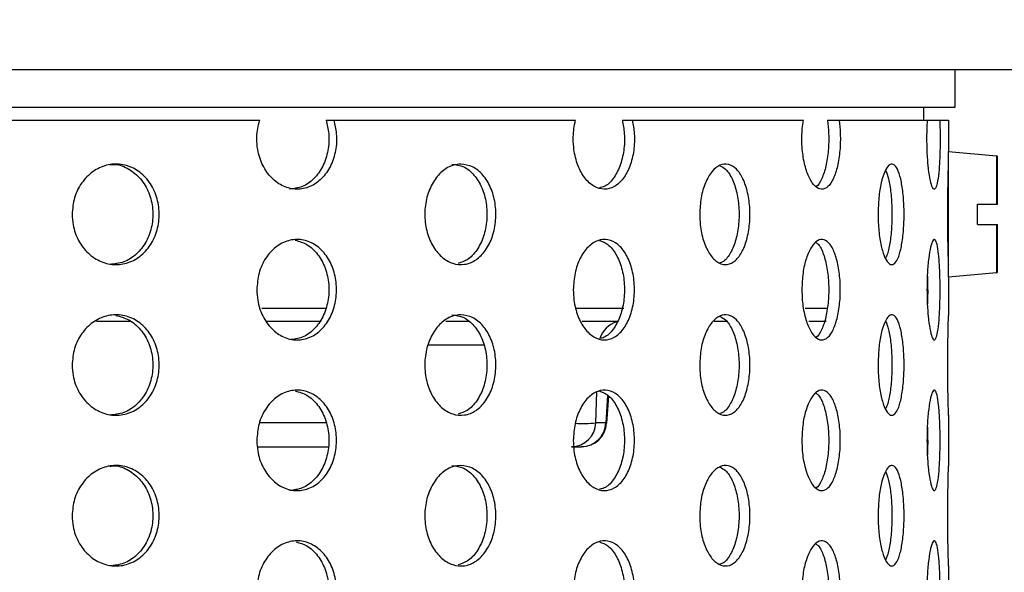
# Model space of a CAD drawing. Header units: millimetres. Extents: x 9412 to 81449, y 6786 to 18619.
# Tile 35 of 41: x 78615 to 78694, y 11948 to 11992. Entities that reach past the tile are written whole.
import ezdxf

# ---------------------------------------------------------------- set-up
doc = ezdxf.new("R2010")
doc.units = ezdxf.units.MM
doc.layers.add('Rysunek', color=7, linetype='Continuous', lineweight=25)
doc.layers.add('S_OPISY_ZB', color=3, linetype='Continuous', lineweight=25)
doc.styles.add('ISOCP', font='simplex.shx', dxfattribs={"width": 0.7})
doc.styles.add('styl3', font='arial.ttf', dxfattribs={"height": 180})
doc.dimstyles.new('ISO-100', dxfattribs={"dimtxt": 180, "dimasz": 130, "dimexe": 1.25, "dimexo": 0.625, "dimgap": 35, "dimtad": 1, "dimtoh": 1, "dimdec": 0, "dimtxsty": 'styl3', "dimcen": 5, "dimclrt": 256, "dimadec": 0, "dimazin": 0, "dimtfac": 1, "dimtdec": 0, "dimtmove": 0, "dimatfit": 3, "dimfxl": 1, "dimarcsym": 0})

# ---------------------------------------------------------------- blocks, each defined once
blk = doc.blocks.new('*D2')
at = {"layer": 'Defpoints', "color": 0}
for p in [(79931.794, 13076.435), (76210.976, 13075.81), (79931.794, 11323.657)]:
    blk.add_point(p, dxfattribs=at)
at = {"layer": 'S_OPISY_ZB', "color": 0, "linetype": 'ByBlock', "lineweight": -2, "ltscale": 200}
for p, q in [((79931.794, 13075.81), (79931.794, 11322.407)), ((76210.976, 13075.185), (76210.976, 11322.407)), ((76340.976, 11323.657), (79801.794, 11323.657))]:
    blk.add_line(p, q, dxfattribs=at)
at = {"layer": 'S_OPISY_ZB', "color": 0}
for points in [[(76340.976, 11345.323), (76340.976, 11301.99), (76210.976, 11323.657)], [(79801.794, 11301.99), (79801.794, 11345.323), (79931.794, 11323.657)]]:
    blk.add_solid(points, dxfattribs=at)
at = {"layer": 'S_OPISY_ZB', "insert": (77821.625, 11408.657), "char_height": 100, "attachment_point": 5, "style": 'ISOCP'}
blk.add_mtext('3720', dxfattribs=at)

msp = doc.modelspace()

# ---------------------------------------------------------------- linework, layer by layer
at = {"layer": 'Rysunek', "ltscale": 200}
for p, q in [((78689.801, 11987.751, -1.415), (78689.801, 11984.751, -1.415)), ((78689.801, 11984.751, -1.415), (78462.755, 11984.751, -1.415)), ((78687.301, 11984.751, -1.415), (78687.301, 11983.751, -1.415)), ((78610.912, 11983.751, -1.415), (78634.488, 11983.751, -1.415)), ((78639.763, 11983.751, -1.415), (78640.372, 11983.751, -1.415)), ((78640.372, 11983.751, -1.415), (78659.621, 11983.751, -1.415)), ((78663.342, 11983.751, -1.415), (78664.136, 11983.751, -1.415)), ((78664.136, 11983.751, -1.415), (78677.748, 11983.751, -1.415)), ((78679.661, 11983.751, -1.415), (78680.586, 11983.751, -1.415)), ((78680.586, 11983.751, -1.415), (78687.632, 11983.751, -1.415)), ((78687.632, 11983.751, -1.415), (78688.6, 11983.751, -1.415)), ((78688.6, 11983.751, -1.415), (78689.301, 11983.751, -1.415)), ((78689.301, 11983.751, -1.415), (78689.301, 11981.251, -1.415)), ((78689.301, 11981.251, -1.415), (78693.109, 11980.918, -1.415)), ((78689.301, 11976.251, -1.415), (78689.301, 11981.251, -1.415)), ((78693.109, 11980.918, -1.415), (78693.109, 11977.051, -1.415)), ((78693.201, 11977.051, -1.415), (78693.201, 11980.818, -1.415)), ((78691.601, 11975.451, -1.415), (78691.601, 11977.051, -1.415)), ((78691.601, 11977.051, -1.415), (78693.109, 11977.051, -1.415)), ((78689.301, 11971.251, -1.415), (78689.301, 11976.251, -1.415)), ((78691.601, 11975.451, -1.415), (78693.109, 11975.451, -1.415)), ((78693.109, 11975.451, -1.415), (78693.109, 11971.584, -1.415)), ((78693.201, 11971.684, -1.415), (78693.201, 11975.451, -1.415)), ((78693.109, 11971.584, -1.415), (78689.301, 11971.251, -1.415)), ((78689.301, 11971.251, -1.415), (78689.301, 11968.2, -1.415)), ((78639.752, 11968.751, -1.415), (78634.64, 11968.751, -1.415)), ((78663.449, 11968.751, -1.415), (78659.671, 11968.751, -1.415)), ((78679.703, 11968.751, -1.415), (78677.899, 11968.751, -1.415)), ((78621.491, 11967.751, -1.415), (78624.187, 11967.751, -1.415)), ((78635.015, 11967.751, -1.415), (78639.364, 11967.751, -1.415)), ((78649.284, 11967.751, -1.415), (78651.181, 11967.751, -1.415)), ((78660.157, 11967.751, -1.415), (78662.962, 11967.751, -1.415)), ((78670.647, 11967.751, -1.415), (78671.736, 11967.751, -1.415)), ((78678.174, 11967.751, -1.415), (78679.55, 11967.751, -1.415)), ((78647.895, 11965.856, -1.415), (78652.298, 11965.856, -1.415)), ((78661.234, 11959.647, -1.415), (78661.325, 11962.115, -1.415)), ((78662.167, 11961.855, -1.415), (78662.026, 11959.647, -1.415)), ((78662.231, 11961.79, -1.415), (78662.092, 11959.623, -1.415)), ((78689.301, 11960.258, -1.415), (78689.301, 11956.2, -1.415)), ((78639.759, 11959.647, -1.415), (78634.466, 11959.647, -1.415)), ((78662.026, 11959.647, -1.415), (78661.234, 11959.647, -1.415)), ((78634.294, 11957.751, -1.415), (78639.927, 11957.751, -1.415)), ((78659.305, 11957.751, -1.415), (78660.096, 11957.751, -1.415)), ((78689.301, 11948.258, -1.415), (78689.301, 11944.2, -1.415))]:
    msp.add_line(p, q, dxfattribs=at)
at = {"layer": 'Rysunek', "ltscale": 200, "elevation": -1.415}
msp.add_lwpolyline([(78731.801, 11987.751), (78381.801, 11987.751), (78381.801, 11992.751), (78731.801, 11992.751)], close=True, dxfattribs=at)
msp.add_lwpolyline([(78662.092, 11959.623), (78662.088, 11959.628), (78662.026, 11959.647)], dxfattribs=at)
at = {"layer": 'Rysunek', "ltscale": 200}
for centre, radius, start, end in [((78693.101, 11980.818, -1.415), 0.1, 0, 85), ((78693.101, 11971.684, -1.415), 0.1, 275, 0), ((78663.433, 11965.796, -1.415), 1.963, 105.89237, 163.52786), ((78659.272, 11959.714, -1.415), 1.963, 270.94142, 358.04366), ((78660.192, 11970.763, -1.415), 11.165, 266.94578, 275.35398), ((78660.064, 11959.714, -1.415), 1.963, 270.94132, 358.04354), ((78660.096, 11959.751, -1.415), 2, 270, 356.32744)]:
    msp.add_arc(centre, radius, start, end, dxfattribs=at)
for points, knots in [([(78640.372, 11983.751, -1.415), (78640.458, 11983.396, -1.415), (78640.648, 11982.61, -1.415), (78640.57, 11981.314, -1.415), (78640.161, 11980.056, -1.415), (78639.443, 11979.042, -1.415), (78638.499, 11978.391, -1.415), (78637.431, 11978.175, -1.415), (78636.358, 11978.418, -1.415), (78635.402, 11979.093, -1.415), (78634.675, 11980.124, -1.415), (78634.314, 11981.24, -1.415), (78634.213, 11982.416, -1.415), (78634.32, 11983.217, -1.415), (78634.47, 11983.693, -1.415), (78634.488, 11983.751, -1.415)], [0, 0, 0, 0, 0.07135, 0.157572, 0.243778, 0.330012, 0.416273, 0.502519, 0.58873, 0.674942, 0.761188, 0.847449, 0.901677, 0.987898, 1, 1, 1, 1]), ([(78639.763, 11983.751, -1.415), (78639.849, 11983.395, -1.415), (78640.039, 11982.61, -1.415), (78639.961, 11981.314, -1.415), (78639.552, 11980.055, -1.415), (78638.834, 11979.048, -1.415), (78637.9, 11978.376, -1.415), (78637.198, 11978.297, -1.415), (78636.852, 11978.258, -1.415)], [0, 0, 0, 0, 0.142705, 0.315158, 0.48758, 0.660057, 0.832591, 1, 1, 1, 1]), ([(78664.136, 11983.751, -1.415), (78664.201, 11983.396, -1.415), (78664.345, 11982.61, -1.415), (78664.286, 11981.314, -1.415), (78663.977, 11980.056, -1.415), (78663.433, 11979.042, -1.415), (78662.714, 11978.391, -1.415), (78661.897, 11978.175, -1.415), (78661.071, 11978.418, -1.415), (78660.332, 11979.093, -1.415), (78659.767, 11980.124, -1.415), (78659.486, 11981.24, -1.415), (78659.407, 11982.416, -1.415), (78659.491, 11983.217, -1.415), (78659.607, 11983.693, -1.415), (78659.621, 11983.751, -1.415)], [0, 0, 0, 0, 0.07135, 0.157572, 0.243778, 0.330012, 0.416272, 0.502519, 0.588731, 0.674942, 0.761188, 0.847449, 0.901677, 0.987898, 1, 1, 1, 1]), ([(78663.342, 11983.751, -1.415), (78663.407, 11983.395, -1.415), (78663.551, 11982.61, -1.415), (78663.492, 11981.315, -1.415), (78663.184, 11980.052, -1.415), (78662.637, 11979.058, -1.415), (78662.051, 11978.46, -1.415), (78661.65, 11978.386, -1.415), (78661.52, 11978.362, -1.415)], [0, 0, 0, 0, 0.155926, 0.344357, 0.532753, 0.72121, 0.909728, 1, 1, 1, 1]), ([(78680.586, 11983.751, -1.415), (78680.625, 11983.396, -1.415), (78680.713, 11982.61, -1.415), (78680.677, 11981.314, -1.415), (78680.489, 11980.056, -1.415), (78680.156, 11979.042, -1.415), (78679.712, 11978.391, -1.415), (78679.201, 11978.175, -1.415), (78678.679, 11978.418, -1.415), (78678.206, 11979.093, -1.415), (78677.842, 11980.124, -1.415), (78677.66, 11981.24, -1.415), (78677.609, 11982.416, -1.415), (78677.663, 11983.217, -1.415), (78677.738, 11983.693, -1.415), (78677.748, 11983.751, -1.415)], [0, 0, 0, 0, 0.07135, 0.157572, 0.243778, 0.330012, 0.416273, 0.502519, 0.58873, 0.674942, 0.761188, 0.847449, 0.901677, 0.987898, 1, 1, 1, 1]), ([(78679.661, 11983.751, -1.415), (78679.701, 11983.395, -1.415), (78679.788, 11982.609, -1.415), (78679.752, 11981.316, -1.415), (78679.566, 11980.047, -1.415), (78679.229, 11979.075, -1.415), (78678.939, 11978.53, -1.415), (78678.766, 11978.459, -1.415), (78678.76, 11978.456, -1.415)], [0, 0, 0, 0, 0.170176, 0.375826, 0.581439, 0.787119, 0.992864, 1, 1, 1, 1]), ([(78688.6, 11983.751, -1.415), (78688.611, 11983.396, -1.415), (78688.636, 11982.61, -1.415), (78688.626, 11981.314, -1.415), (78688.572, 11980.056, -1.415), (78688.473, 11979.042, -1.415), (78688.334, 11978.391, -1.415), (78688.164, 11978.175, -1.415), (78687.981, 11978.418, -1.415), (78687.807, 11979.093, -1.415), (78687.668, 11980.124, -1.415), (78687.597, 11981.24, -1.415), (78687.577, 11982.416, -1.415), (78687.599, 11983.217, -1.415), (78687.628, 11983.693, -1.415), (78687.632, 11983.751, -1.415)], [0, 0, 0, 0, 0.07135, 0.157572, 0.243778, 0.330012, 0.416273, 0.502519, 0.58873, 0.674942, 0.761188, 0.847449, 0.901677, 0.987898, 1, 1, 1, 1]), ([(78619.556, 11976.251, -1.415), (78619.595, 11976.701, -1.415), (78619.673, 11977.6, -1.415), (78620.28, 11978.797, -1.415), (78621.169, 11979.708, -1.415), (78622.275, 11980.228, -1.415), (78623.459, 11980.301, -1.415), (78624.591, 11979.917, -1.415), (78625.544, 11979.12, -1.415), (78626.215, 11977.999, -1.415), (78626.53, 11976.682, -1.415), (78626.457, 11975.316, -1.415), (78626.003, 11974.056, -1.415), (78625.217, 11973.043, -1.415), (78624.184, 11972.391, -1.415), (78623.016, 11972.175, -1.415), (78621.847, 11972.418, -1.415), (78620.805, 11973.093, -1.415), (78620.02, 11974.124, -1.415), (78619.612, 11975.239, -1.415), (78619.572, 11975.969, -1.415), (78619.556, 11976.251, -1.415)], [0, 0, 0, 0, 0.053672, 0.107343, 0.16103, 0.214727, 0.268408, 0.32207, 0.375742, 0.429435, 0.483129, 0.536801, 0.590464, 0.644144, 0.69784, 0.751527, 0.805193, 0.85886, 0.912547, 0.966244, 1, 1, 1, 1]), ([(78622.552, 11980.2, -1.415), (78622.685, 11980.214, -1.415), (78623.207, 11980.269, -1.415), (78624.091, 11979.897, -1.415), (78625.044, 11979.125, -1.415), (78625.714, 11977.998, -1.415), (78626.03, 11976.682, -1.415), (78625.957, 11975.316, -1.415), (78625.503, 11974.054, -1.415), (78624.717, 11973.048, -1.415), (78623.694, 11972.376, -1.415), (78622.927, 11972.297, -1.415), (78622.55, 11972.258, -1.415)], [0, 0, 0, 0, 0.036796, 0.144136, 0.251494, 0.358896, 0.466298, 0.573658, 0.680998, 0.788372, 0.895781, 1, 1, 1, 1]), ([(78650.492, 11980.251, -1.415), (78650.809, 11980.207, -1.415), (78651.443, 11980.119, -1.415), (78652.276, 11979.429, -1.415), (78652.905, 11978.414, -1.415), (78653.262, 11977.147, -1.415), (78653.312, 11975.78, -1.415), (78653.048, 11974.467, -1.415), (78652.499, 11973.355, -1.415), (78651.721, 11972.568, -1.415), (78650.798, 11972.197, -1.415), (78649.83, 11972.284, -1.415), (78648.928, 11972.817, -1.415), (78648.196, 11973.737, -1.415), (78647.723, 11974.94, -1.415), (78647.565, 11976.292, -1.415), (78647.743, 11977.638, -1.415), (78648.233, 11978.83, -1.415), (78648.977, 11979.725, -1.415), (78649.775, 11980.187, -1.415), (78650.293, 11980.233, -1.415), (78650.492, 11980.251, -1.415)], [0, 0, 0, 0, 0.053672, 0.107343, 0.16103, 0.214727, 0.268407, 0.32207, 0.375742, 0.429435, 0.483129, 0.536801, 0.590464, 0.644144, 0.69784, 0.751528, 0.805194, 0.85886, 0.912547, 0.966244, 1, 1, 1, 1]), ([(78649.785, 11980.251, -1.415), (78650.102, 11980.207, -1.415), (78650.736, 11980.119, -1.415), (78651.569, 11979.429, -1.415), (78652.197, 11978.414, -1.415), (78652.555, 11977.146, -1.415), (78652.604, 11975.781, -1.415), (78652.341, 11974.465, -1.415), (78651.791, 11973.363, -1.415), (78651.073, 11972.594, -1.415), (78650.517, 11972.424, -1.415), (78650.271, 11972.349, -1.415)], [0, 0, 0, 0, 0.11371, 0.227419, 0.34116, 0.454924, 0.568651, 0.682341, 0.79605, 0.909806, 1, 1, 1, 1]), ([(78669.497, 11976.251, -1.415), (78669.52, 11976.701, -1.415), (78669.567, 11977.6, -1.415), (78669.928, 11978.797, -1.415), (78670.454, 11979.708, -1.415), (78671.101, 11980.228, -1.415), (78671.786, 11980.301, -1.415), (78672.432, 11979.917, -1.415), (78672.971, 11979.12, -1.415), (78673.346, 11977.999, -1.415), (78673.522, 11976.682, -1.415), (78673.481, 11975.316, -1.415), (78673.228, 11974.056, -1.415), (78672.787, 11973.043, -1.415), (78672.201, 11972.391, -1.415), (78671.531, 11972.175, -1.415), (78670.851, 11972.418, -1.415), (78670.239, 11973.093, -1.415), (78669.773, 11974.124, -1.415), (78669.53, 11975.239, -1.415), (78669.506, 11975.969, -1.415), (78669.497, 11976.251, -1.415)], [0, 0, 0, 0, 0.053672, 0.107343, 0.16103, 0.214727, 0.268407, 0.32207, 0.375742, 0.429435, 0.483129, 0.536801, 0.590464, 0.644143, 0.69784, 0.751527, 0.805193, 0.85886, 0.912547, 0.966244, 1, 1, 1, 1]), ([(78671.112, 11980.106, -1.415), (78671.261, 11980.037, -1.415), (78671.627, 11979.867, -1.415), (78672.103, 11979.109, -1.415), (78672.48, 11978.002, -1.415), (78672.656, 11976.681, -1.415), (78672.615, 11975.317, -1.415), (78672.363, 11974.05, -1.415), (78671.918, 11973.063, -1.415), (78671.474, 11972.487, -1.415), (78671.182, 11972.414, -1.415), (78671.112, 11972.396, -1.415)], [0, 0, 0, 0, 0.085765, 0.210694, 0.335673, 0.460653, 0.585583, 0.71049, 0.835436, 0.960424, 1, 1, 1, 1]), ([(78683.692, 11976.251, -1.415), (78683.705, 11976.701, -1.415), (78683.73, 11977.6, -1.415), (78683.927, 11978.797, -1.415), (78684.21, 11979.708, -1.415), (78684.553, 11980.228, -1.415), (78684.909, 11980.301, -1.415), (78685.238, 11979.917, -1.415), (78685.506, 11979.12, -1.415), (78685.69, 11977.999, -1.415), (78685.775, 11976.682, -1.415), (78685.755, 11975.316, -1.415), (78685.632, 11974.056, -1.415), (78685.415, 11973.043, -1.415), (78685.121, 11972.391, -1.415), (78684.777, 11972.175, -1.415), (78684.422, 11972.418, -1.415), (78684.095, 11973.093, -1.415), (78683.843, 11974.124, -1.415), (78683.711, 11975.239, -1.415), (78683.697, 11975.969, -1.415), (78683.692, 11976.251, -1.415)], [0, 0, 0, 0, 0.053672, 0.107344, 0.16103, 0.214727, 0.268407, 0.32207, 0.375742, 0.429435, 0.483129, 0.536801, 0.590464, 0.644144, 0.69784, 0.751528, 0.805194, 0.85886, 0.912547, 0.966244, 1, 1, 1, 1]), ([(78689.24, 11976.251, -1.415), (78689.242, 11976.701, -1.415), (78689.244, 11977.6, -1.415), (78689.264, 11978.8, -1.415), (78689.284, 11979.696, -1.415), (78689.299, 11980.204, -1.415), (78689.299, 11980.201, -1.415), (78689.299, 11980.2, -1.415)], [0, 0, 0, 0, 0.214771, 0.42954, 0.64437, 0.85924, 1, 1, 1, 1]), ([(78684.29, 11979.765, -1.415), (78684.373, 11979.552, -1.415), (78684.55, 11979.102, -1.415), (78684.723, 11977.993, -1.415), (78684.809, 11976.684, -1.415), (78684.789, 11975.312, -1.415), (78684.664, 11974.068, -1.415), (78684.49, 11973.17, -1.415), (78684.34, 11972.877, -1.415), (78684.289, 11972.778, -1.415)], [0, 0, 0, 0, 0.139634, 0.295845, 0.452057, 0.608207, 0.764328, 0.920499, 1, 1, 1, 1]), ([(78693.109, 11977.051, -1.415), (78693.117, 11977.051, -1.415), (78693.136, 11977.051, -1.415), (78693.162, 11977.051, -1.415), (78693.185, 11977.051, -1.415), (78693.199, 11977.051, -1.415), (78693.2, 11977.051, -1.415), (78693.201, 11977.051, -1.415)], [0, 0, 0, 0, 0.155321, 0.377634, 0.601844, 0.829126, 1, 1, 1, 1]), ([(78689.3, 11972.258, -1.415), (78689.3, 11972.256, -1.415), (78689.303, 11972.181, -1.415), (78689.294, 11972.451, -1.415), (78689.277, 11973.084, -1.415), (78689.256, 11974.126, -1.415), (78689.242, 11975.239, -1.415), (78689.241, 11975.969, -1.415), (78689.24, 11976.251, -1.415)], [0, 0, 0, 0, 0.006511, 0.221089, 0.435667, 0.65033, 0.86503, 1, 1, 1, 1]), ([(78693.109, 11975.451, -1.415), (78693.117, 11975.451, -1.415), (78693.136, 11975.451, -1.415), (78693.162, 11975.451, -1.415), (78693.185, 11975.451, -1.415), (78693.199, 11975.451, -1.415), (78693.2, 11975.451, -1.415), (78693.201, 11975.451, -1.415)], [0, 0, 0, 0, 0.155321, 0.377634, 0.601844, 0.829126, 1, 1, 1, 1]), ([(78634.251, 11970.251, -1.415), (78634.287, 11970.701, -1.415), (78634.359, 11971.6, -1.415), (78634.917, 11972.797, -1.415), (78635.736, 11973.708, -1.415), (78636.751, 11974.228, -1.415), (78637.836, 11974.301, -1.415), (78638.871, 11973.917, -1.415), (78639.741, 11973.12, -1.415), (78640.352, 11971.999, -1.415), (78640.64, 11970.682, -1.415), (78640.573, 11969.316, -1.415), (78640.16, 11968.056, -1.415), (78639.443, 11967.043, -1.415), (78638.499, 11966.391, -1.415), (78637.43, 11966.175, -1.415), (78636.358, 11966.418, -1.415), (78635.401, 11967.093, -1.415), (78634.678, 11968.124, -1.415), (78634.303, 11969.239, -1.415), (78634.266, 11969.969, -1.415), (78634.251, 11970.251, -1.415)], [0, 0, 0, 0, 0.053672, 0.107344, 0.16103, 0.214727, 0.268408, 0.32207, 0.375742, 0.429435, 0.483129, 0.536801, 0.590464, 0.644144, 0.69784, 0.751528, 0.805194, 0.85886, 0.912547, 0.966244, 1, 1, 1, 1]), ([(78637.312, 11974.19, -1.415), (78637.628, 11974.102, -1.415), (78638.292, 11973.916, -1.415), (78639.131, 11973.113, -1.415), (78639.744, 11972.001, -1.415), (78640.031, 11970.681, -1.415), (78639.964, 11969.316, -1.415), (78639.551, 11968.054, -1.415), (78638.834, 11967.048, -1.415), (78637.9, 11966.376, -1.415), (78637.198, 11966.297, -1.415), (78636.852, 11966.258, -1.415)], [0, 0, 0, 0, 0.102314, 0.214919, 0.327568, 0.440219, 0.552825, 0.665409, 0.77803, 0.890688, 1, 1, 1, 1]), ([(78659.437, 11970.251, -1.415), (78659.465, 11970.701, -1.415), (78659.521, 11971.6, -1.415), (78659.956, 11972.797, -1.415), (78660.59, 11973.708, -1.415), (78661.374, 11974.228, -1.415), (78662.208, 11974.301, -1.415), (78662.998, 11973.917, -1.415), (78663.659, 11973.12, -1.415), (78664.122, 11971.999, -1.415), (78664.338, 11970.682, -1.415), (78664.288, 11969.316, -1.415), (78663.976, 11968.056, -1.415), (78663.433, 11967.043, -1.415), (78662.714, 11966.391, -1.415), (78661.897, 11966.175, -1.415), (78661.071, 11966.418, -1.415), (78660.331, 11967.093, -1.415), (78659.77, 11968.124, -1.415), (78659.477, 11969.239, -1.415), (78659.448, 11969.969, -1.415), (78659.437, 11970.251, -1.415)], [0, 0, 0, 0, 0.053672, 0.107343, 0.16103, 0.214727, 0.268407, 0.32207, 0.375742, 0.429435, 0.483129, 0.536801, 0.590464, 0.644143, 0.69784, 0.751527, 0.805194, 0.85886, 0.912547, 0.966244, 1, 1, 1, 1]), ([(78661.521, 11974.169, -1.415), (78661.748, 11974.085, -1.415), (78662.241, 11973.904, -1.415), (78662.865, 11973.112, -1.415), (78663.328, 11972.001, -1.415), (78663.545, 11970.681, -1.415), (78663.494, 11969.317, -1.415), (78663.183, 11968.051, -1.415), (78662.638, 11967.058, -1.415), (78662.051, 11966.46, -1.415), (78661.65, 11966.386, -1.415), (78661.521, 11966.362, -1.415)], [0, 0, 0, 0, 0.102356, 0.222365, 0.342423, 0.462482, 0.582492, 0.702481, 0.822508, 0.942574, 1, 1, 1, 1]), ([(78677.628, 11970.251, -1.415), (78677.646, 11970.701, -1.415), (78677.683, 11971.6, -1.415), (78677.964, 11972.797, -1.415), (78678.372, 11973.708, -1.415), (78678.871, 11974.228, -1.415), (78679.396, 11974.301, -1.415), (78679.888, 11973.917, -1.415), (78680.295, 11973.12, -1.415), (78680.577, 11971.999, -1.415), (78680.709, 11970.682, -1.415), (78680.678, 11969.316, -1.415), (78680.488, 11968.056, -1.415), (78680.156, 11967.043, -1.415), (78679.712, 11966.391, -1.415), (78679.201, 11966.175, -1.415), (78678.679, 11966.418, -1.415), (78678.206, 11967.093, -1.415), (78677.844, 11968.124, -1.415), (78677.654, 11969.239, -1.415), (78677.635, 11969.969, -1.415), (78677.628, 11970.251, -1.415)], [0, 0, 0, 0, 0.053672, 0.107343, 0.16103, 0.214727, 0.268407, 0.32207, 0.375742, 0.429435, 0.483129, 0.536801, 0.590464, 0.644144, 0.69784, 0.751528, 0.805194, 0.85886, 0.912547, 0.966244, 1, 1, 1, 1]), ([(78678.746, 11974.007, -1.415), (78678.815, 11973.961, -1.415), (78679.049, 11973.809, -1.415), (78679.369, 11973.103, -1.415), (78679.653, 11972.004, -1.415), (78679.784, 11970.68, -1.415), (78679.754, 11969.318, -1.415), (78679.565, 11968.047, -1.415), (78679.229, 11967.073, -1.415), (78678.935, 11966.526, -1.415), (78678.757, 11966.455, -1.415), (78678.747, 11966.451, -1.415)], [0, 0, 0, 0, 0.056373, 0.190016, 0.323713, 0.457411, 0.591056, 0.724676, 0.858339, 0.992045, 1, 1, 1, 1]), ([(78687.585, 11970.251, -1.415), (78687.592, 11970.701, -1.415), (78687.606, 11971.6, -1.415), (78687.715, 11972.797, -1.415), (78687.869, 11973.708, -1.415), (78688.049, 11974.228, -1.415), (78688.23, 11974.301, -1.415), (78688.39, 11973.917, -1.415), (78688.515, 11973.12, -1.415), (78688.597, 11971.999, -1.415), (78688.635, 11970.682, -1.415), (78688.626, 11969.316, -1.415), (78688.572, 11968.056, -1.415), (78688.473, 11967.043, -1.415), (78688.334, 11966.391, -1.415), (78688.164, 11966.175, -1.415), (78687.981, 11966.418, -1.415), (78687.807, 11967.093, -1.415), (78687.669, 11968.124, -1.415), (78687.595, 11969.239, -1.415), (78687.588, 11969.969, -1.415), (78687.585, 11970.251, -1.415)], [0, 0, 0, 0, 0.053672, 0.107344, 0.16103, 0.214727, 0.268407, 0.32207, 0.375742, 0.429435, 0.483129, 0.536801, 0.590464, 0.644144, 0.69784, 0.751528, 0.805194, 0.85886, 0.912547, 0.966244, 1, 1, 1, 1]), ([(78687.617, 11971.306, -1.415), (78687.624, 11971.098, -1.415), (78687.645, 11970.465, -1.415), (78687.643, 11969.667, -1.415), (78687.62, 11969.185, -1.415), (78687.617, 11969.112, -1.415)], [0, 0, 0, 0, 0.293439, 0.892575, 1, 1, 1, 1]), ([(78619.556, 11964.251, -1.415), (78619.595, 11964.701, -1.415), (78619.673, 11965.6, -1.415), (78620.28, 11966.797, -1.415), (78621.169, 11967.708, -1.415), (78622.275, 11968.228, -1.415), (78623.459, 11968.301, -1.415), (78624.591, 11967.917, -1.415), (78625.544, 11967.12, -1.415), (78626.215, 11965.999, -1.415), (78626.53, 11964.682, -1.415), (78626.457, 11963.316, -1.415), (78626.003, 11962.056, -1.415), (78625.217, 11961.043, -1.415), (78624.184, 11960.391, -1.415), (78623.016, 11960.175, -1.415), (78621.847, 11960.418, -1.415), (78620.805, 11961.093, -1.415), (78620.02, 11962.124, -1.415), (78619.612, 11963.239, -1.415), (78619.572, 11963.969, -1.415), (78619.556, 11964.251, -1.415)], [0, 0, 0, 0, 0.053672, 0.107343, 0.16103, 0.214727, 0.268408, 0.32207, 0.375742, 0.429435, 0.483129, 0.536801, 0.590464, 0.644144, 0.69784, 0.751527, 0.805193, 0.85886, 0.912547, 0.966244, 1, 1, 1, 1]), ([(78623.027, 11968.199, -1.415), (78623.381, 11968.108, -1.415), (78624.116, 11967.921, -1.415), (78625.043, 11967.113, -1.415), (78625.715, 11966.001, -1.415), (78626.03, 11964.681, -1.415), (78625.957, 11963.316, -1.415), (78625.503, 11962.054, -1.415), (78624.717, 11961.048, -1.415), (78623.694, 11960.376, -1.415), (78622.927, 11960.297, -1.415), (78622.55, 11960.258, -1.415)], [0, 0, 0, 0, 0.104591, 0.21691, 0.329274, 0.441639, 0.553959, 0.666258, 0.778593, 0.890965, 1, 1, 1, 1]), ([(78650.492, 11968.251, -1.415), (78650.809, 11968.207, -1.415), (78651.443, 11968.119, -1.415), (78652.276, 11967.429, -1.415), (78652.905, 11966.414, -1.415), (78653.262, 11965.147, -1.415), (78653.312, 11963.78, -1.415), (78653.048, 11962.467, -1.415), (78652.499, 11961.355, -1.415), (78651.721, 11960.568, -1.415), (78650.798, 11960.197, -1.415), (78649.83, 11960.284, -1.415), (78648.928, 11960.817, -1.415), (78648.196, 11961.737, -1.415), (78647.723, 11962.94, -1.415), (78647.565, 11964.292, -1.415), (78647.743, 11965.638, -1.415), (78648.233, 11966.83, -1.415), (78648.977, 11967.725, -1.415), (78649.775, 11968.187, -1.415), (78650.293, 11968.233, -1.415), (78650.492, 11968.251, -1.415)], [0, 0, 0, 0, 0.053672, 0.107343, 0.16103, 0.214727, 0.268407, 0.32207, 0.375742, 0.429435, 0.483129, 0.536801, 0.590464, 0.644143, 0.69784, 0.751528, 0.805194, 0.85886, 0.912547, 0.966244, 1, 1, 1, 1]), ([(78649.785, 11968.251, -1.415), (78650.102, 11968.207, -1.415), (78650.736, 11968.119, -1.415), (78651.569, 11967.429, -1.415), (78652.197, 11966.414, -1.415), (78652.555, 11965.146, -1.415), (78652.604, 11963.781, -1.415), (78652.341, 11962.465, -1.415), (78651.791, 11961.363, -1.415), (78651.073, 11960.594, -1.415), (78650.517, 11960.424, -1.415), (78650.271, 11960.349, -1.415)], [0, 0, 0, 0, 0.11371, 0.227419, 0.34116, 0.454924, 0.568651, 0.682341, 0.79605, 0.909806, 1, 1, 1, 1]), ([(78669.497, 11964.251, -1.415), (78669.52, 11964.701, -1.415), (78669.567, 11965.6, -1.415), (78669.928, 11966.797, -1.415), (78670.454, 11967.708, -1.415), (78671.101, 11968.228, -1.415), (78671.786, 11968.301, -1.415), (78672.432, 11967.917, -1.415), (78672.971, 11967.12, -1.415), (78673.346, 11965.999, -1.415), (78673.522, 11964.682, -1.415), (78673.481, 11963.316, -1.415), (78673.228, 11962.056, -1.415), (78672.787, 11961.043, -1.415), (78672.201, 11960.391, -1.415), (78671.531, 11960.175, -1.415), (78670.851, 11960.418, -1.415), (78670.239, 11961.093, -1.415), (78669.773, 11962.124, -1.415), (78669.53, 11963.239, -1.415), (78669.506, 11963.969, -1.415), (78669.497, 11964.251, -1.415)], [0, 0, 0, 0, 0.053672, 0.107343, 0.16103, 0.214727, 0.268407, 0.32207, 0.375742, 0.429435, 0.483129, 0.536801, 0.590464, 0.644143, 0.69784, 0.751527, 0.805193, 0.85886, 0.912547, 0.966244, 1, 1, 1, 1]), ([(78671.112, 11968.106, -1.415), (78671.261, 11968.037, -1.415), (78671.627, 11967.867, -1.415), (78672.103, 11967.109, -1.415), (78672.48, 11966.002, -1.415), (78672.656, 11964.681, -1.415), (78672.615, 11963.317, -1.415), (78672.363, 11962.05, -1.415), (78671.918, 11961.063, -1.415), (78671.474, 11960.487, -1.415), (78671.182, 11960.414, -1.415), (78671.112, 11960.396, -1.415)], [0, 0, 0, 0, 0.085765, 0.210694, 0.335673, 0.460653, 0.585582, 0.71049, 0.835436, 0.960424, 1, 1, 1, 1]), ([(78683.692, 11964.251, -1.415), (78683.705, 11964.701, -1.415), (78683.73, 11965.6, -1.415), (78683.927, 11966.797, -1.415), (78684.21, 11967.708, -1.415), (78684.553, 11968.228, -1.415), (78684.909, 11968.301, -1.415), (78685.238, 11967.917, -1.415), (78685.506, 11967.12, -1.415), (78685.69, 11965.999, -1.415), (78685.775, 11964.682, -1.415), (78685.755, 11963.316, -1.415), (78685.632, 11962.056, -1.415), (78685.415, 11961.043, -1.415), (78685.121, 11960.391, -1.415), (78684.777, 11960.175, -1.415), (78684.422, 11960.418, -1.415), (78684.095, 11961.093, -1.415), (78683.843, 11962.124, -1.415), (78683.711, 11963.239, -1.415), (78683.697, 11963.969, -1.415), (78683.692, 11964.251, -1.415)], [0, 0, 0, 0, 0.053672, 0.107343, 0.16103, 0.214727, 0.268407, 0.32207, 0.375742, 0.429435, 0.483129, 0.536801, 0.590464, 0.644144, 0.69784, 0.751528, 0.805194, 0.85886, 0.912547, 0.966244, 1, 1, 1, 1]), ([(78689.24, 11964.251, -1.415), (78689.242, 11964.701, -1.415), (78689.244, 11965.6, -1.415), (78689.264, 11966.8, -1.415), (78689.284, 11967.696, -1.415), (78689.299, 11968.204, -1.415), (78689.299, 11968.201, -1.415), (78689.299, 11968.2, -1.415)], [0, 0, 0, 0, 0.214771, 0.42954, 0.64437, 0.85924, 1, 1, 1, 1]), ([(78684.29, 11967.765, -1.415), (78684.373, 11967.552, -1.415), (78684.55, 11967.102, -1.415), (78684.723, 11965.993, -1.415), (78684.809, 11964.684, -1.415), (78684.789, 11963.312, -1.415), (78684.664, 11962.068, -1.415), (78684.49, 11961.17, -1.415), (78684.34, 11960.877, -1.415), (78684.289, 11960.778, -1.415)], [0, 0, 0, 0, 0.139634, 0.295845, 0.452057, 0.608207, 0.764328, 0.920499, 1, 1, 1, 1]), ([(78689.3, 11960.258, -1.415), (78689.3, 11960.256, -1.415), (78689.303, 11960.181, -1.415), (78689.294, 11960.451, -1.415), (78689.277, 11961.084, -1.415), (78689.256, 11962.126, -1.415), (78689.242, 11963.239, -1.415), (78689.241, 11963.969, -1.415), (78689.24, 11964.251, -1.415)], [0, 0, 0, 0, 0.006511, 0.221089, 0.435667, 0.65033, 0.86503, 1, 1, 1, 1]), ([(78634.251, 11958.251, -1.415), (78634.287, 11958.701, -1.415), (78634.359, 11959.6, -1.415), (78634.917, 11960.797, -1.415), (78635.736, 11961.708, -1.415), (78636.751, 11962.228, -1.415), (78637.836, 11962.301, -1.415), (78638.871, 11961.917, -1.415), (78639.741, 11961.12, -1.415), (78640.352, 11959.999, -1.415), (78640.64, 11958.682, -1.415), (78640.573, 11957.316, -1.415), (78640.16, 11956.056, -1.415), (78639.443, 11955.043, -1.415), (78638.499, 11954.391, -1.415), (78637.43, 11954.175, -1.415), (78636.358, 11954.418, -1.415), (78635.401, 11955.093, -1.415), (78634.678, 11956.124, -1.415), (78634.303, 11957.239, -1.415), (78634.266, 11957.969, -1.415), (78634.251, 11958.251, -1.415)], [0, 0, 0, 0, 0.053672, 0.107344, 0.16103, 0.214727, 0.268407, 0.32207, 0.375742, 0.429435, 0.483129, 0.536801, 0.590464, 0.644143, 0.69784, 0.751527, 0.805194, 0.85886, 0.912547, 0.966244, 1, 1, 1, 1]), ([(78637.312, 11962.19, -1.415), (78637.628, 11962.102, -1.415), (78638.292, 11961.916, -1.415), (78639.131, 11961.113, -1.415), (78639.744, 11960.001, -1.415), (78640.031, 11958.681, -1.415), (78639.964, 11957.316, -1.415), (78639.551, 11956.054, -1.415), (78638.834, 11955.048, -1.415), (78637.9, 11954.376, -1.415), (78637.198, 11954.297, -1.415), (78636.852, 11954.258, -1.415)], [0, 0, 0, 0, 0.102314, 0.214919, 0.327568, 0.440219, 0.552825, 0.66541, 0.77803, 0.890688, 1, 1, 1, 1]), ([(78659.437, 11958.251, -1.415), (78659.465, 11958.701, -1.415), (78659.521, 11959.6, -1.415), (78659.956, 11960.797, -1.415), (78660.59, 11961.708, -1.415), (78661.374, 11962.228, -1.415), (78662.208, 11962.301, -1.415), (78662.998, 11961.917, -1.415), (78663.659, 11961.12, -1.415), (78664.122, 11959.999, -1.415), (78664.338, 11958.682, -1.415), (78664.288, 11957.316, -1.415), (78663.976, 11956.056, -1.415), (78663.433, 11955.043, -1.415), (78662.714, 11954.391, -1.415), (78661.897, 11954.175, -1.415), (78661.071, 11954.418, -1.415), (78660.331, 11955.093, -1.415), (78659.77, 11956.124, -1.415), (78659.477, 11957.239, -1.415), (78659.448, 11957.969, -1.415), (78659.437, 11958.251, -1.415)], [0, 0, 0, 0, 0.053672, 0.107343, 0.16103, 0.214727, 0.268407, 0.32207, 0.375742, 0.429435, 0.483129, 0.536801, 0.590464, 0.644143, 0.69784, 0.751527, 0.805194, 0.85886, 0.912547, 0.966244, 1, 1, 1, 1]), ([(78661.521, 11962.169, -1.415), (78661.748, 11962.085, -1.415), (78662.241, 11961.904, -1.415), (78662.865, 11961.112, -1.415), (78663.328, 11960.001, -1.415), (78663.545, 11958.681, -1.415), (78663.494, 11957.317, -1.415), (78663.183, 11956.051, -1.415), (78662.638, 11955.058, -1.415), (78662.051, 11954.46, -1.415), (78661.65, 11954.386, -1.415), (78661.521, 11954.362, -1.415)], [0, 0, 0, 0, 0.102356, 0.222365, 0.342423, 0.462482, 0.582492, 0.702481, 0.822508, 0.942574, 1, 1, 1, 1]), ([(78677.628, 11958.251, -1.415), (78677.646, 11958.701, -1.415), (78677.683, 11959.6, -1.415), (78677.964, 11960.797, -1.415), (78678.372, 11961.708, -1.415), (78678.871, 11962.228, -1.415), (78679.396, 11962.301, -1.415), (78679.888, 11961.917, -1.415), (78680.295, 11961.12, -1.415), (78680.577, 11959.999, -1.415), (78680.709, 11958.682, -1.415), (78680.678, 11957.316, -1.415), (78680.488, 11956.056, -1.415), (78680.156, 11955.043, -1.415), (78679.712, 11954.391, -1.415), (78679.201, 11954.175, -1.415), (78678.679, 11954.418, -1.415), (78678.206, 11955.093, -1.415), (78677.844, 11956.124, -1.415), (78677.654, 11957.239, -1.415), (78677.635, 11957.969, -1.415), (78677.628, 11958.251, -1.415)], [0, 0, 0, 0, 0.053672, 0.107343, 0.16103, 0.214727, 0.268407, 0.32207, 0.375742, 0.429435, 0.483129, 0.536801, 0.590464, 0.644143, 0.69784, 0.751527, 0.805194, 0.85886, 0.912547, 0.966244, 1, 1, 1, 1]), ([(78678.746, 11962.007, -1.415), (78678.815, 11961.961, -1.415), (78679.049, 11961.809, -1.415), (78679.369, 11961.103, -1.415), (78679.653, 11960.004, -1.415), (78679.784, 11958.68, -1.415), (78679.754, 11957.318, -1.415), (78679.565, 11956.047, -1.415), (78679.229, 11955.073, -1.415), (78678.935, 11954.526, -1.415), (78678.757, 11954.455, -1.415), (78678.747, 11954.451, -1.415)], [0, 0, 0, 0, 0.056373, 0.190016, 0.323713, 0.457411, 0.591056, 0.724676, 0.858339, 0.992045, 1, 1, 1, 1]), ([(78687.585, 11958.251, -1.415), (78687.592, 11958.701, -1.415), (78687.606, 11959.6, -1.415), (78687.715, 11960.797, -1.415), (78687.869, 11961.708, -1.415), (78688.049, 11962.228, -1.415), (78688.23, 11962.301, -1.415), (78688.39, 11961.917, -1.415), (78688.515, 11961.12, -1.415), (78688.597, 11959.999, -1.415), (78688.635, 11958.682, -1.415), (78688.626, 11957.316, -1.415), (78688.572, 11956.056, -1.415), (78688.473, 11955.043, -1.415), (78688.334, 11954.391, -1.415), (78688.164, 11954.175, -1.415), (78687.981, 11954.418, -1.415), (78687.807, 11955.093, -1.415), (78687.669, 11956.124, -1.415), (78687.595, 11957.239, -1.415), (78687.588, 11957.969, -1.415), (78687.585, 11958.251, -1.415)], [0, 0, 0, 0, 0.053672, 0.107343, 0.16103, 0.214727, 0.268407, 0.32207, 0.375742, 0.429435, 0.483129, 0.536801, 0.590464, 0.644143, 0.69784, 0.751527, 0.805194, 0.85886, 0.912547, 0.966244, 1, 1, 1, 1]), ([(78687.617, 11959.306, -1.415), (78687.624, 11959.098, -1.415), (78687.645, 11958.465, -1.415), (78687.643, 11957.667, -1.415), (78687.62, 11957.185, -1.415), (78687.617, 11957.112, -1.415)], [0, 0, 0, 0, 0.293439, 0.892575, 1, 1, 1, 1]), ([(78619.556, 11952.251, -1.415), (78619.595, 11952.701, -1.415), (78619.673, 11953.6, -1.415), (78620.28, 11954.797, -1.415), (78621.169, 11955.708, -1.415), (78622.275, 11956.228, -1.415), (78623.459, 11956.301, -1.415), (78624.591, 11955.917, -1.415), (78625.544, 11955.12, -1.415), (78626.215, 11953.999, -1.415), (78626.53, 11952.682, -1.415), (78626.457, 11951.316, -1.415), (78626.003, 11950.056, -1.415), (78625.217, 11949.043, -1.415), (78624.184, 11948.391, -1.415), (78623.016, 11948.175, -1.415), (78621.847, 11948.418, -1.415), (78620.805, 11949.093, -1.415), (78620.02, 11950.124, -1.415), (78619.612, 11951.239, -1.415), (78619.572, 11951.969, -1.415), (78619.556, 11952.251, -1.415)], [0, 0, 0, 0, 0.053672, 0.107343, 0.16103, 0.214727, 0.268408, 0.32207, 0.375742, 0.429435, 0.483129, 0.536801, 0.590464, 0.644144, 0.69784, 0.751527, 0.805193, 0.85886, 0.912547, 0.966244, 1, 1, 1, 1]), ([(78622.552, 11956.2, -1.415), (78622.685, 11956.214, -1.415), (78623.207, 11956.269, -1.415), (78624.091, 11955.897, -1.415), (78625.044, 11955.125, -1.415), (78625.714, 11953.998, -1.415), (78626.03, 11952.682, -1.415), (78625.957, 11951.316, -1.415), (78625.503, 11950.054, -1.415), (78624.717, 11949.048, -1.415), (78623.694, 11948.376, -1.415), (78622.927, 11948.297, -1.415), (78622.55, 11948.258, -1.415)], [0, 0, 0, 0, 0.036796, 0.144136, 0.251494, 0.358896, 0.466299, 0.573658, 0.680997, 0.788372, 0.895781, 1, 1, 1, 1]), ([(78650.492, 11956.251, -1.415), (78650.809, 11956.207, -1.415), (78651.443, 11956.119, -1.415), (78652.276, 11955.429, -1.415), (78652.905, 11954.414, -1.415), (78653.262, 11953.147, -1.415), (78653.312, 11951.78, -1.415), (78653.048, 11950.467, -1.415), (78652.499, 11949.355, -1.415), (78651.721, 11948.568, -1.415), (78650.798, 11948.197, -1.415), (78649.83, 11948.284, -1.415), (78648.928, 11948.817, -1.415), (78648.196, 11949.737, -1.415), (78647.723, 11950.94, -1.415), (78647.565, 11952.292, -1.415), (78647.743, 11953.638, -1.415), (78648.233, 11954.83, -1.415), (78648.977, 11955.725, -1.415), (78649.775, 11956.187, -1.415), (78650.293, 11956.233, -1.415), (78650.492, 11956.251, -1.415)], [0, 0, 0, 0, 0.053672, 0.107343, 0.16103, 0.214727, 0.268407, 0.32207, 0.375742, 0.429435, 0.483129, 0.536801, 0.590464, 0.644143, 0.69784, 0.751528, 0.805194, 0.85886, 0.912547, 0.966244, 1, 1, 1, 1]), ([(78649.785, 11956.251, -1.415), (78650.102, 11956.207, -1.415), (78650.736, 11956.119, -1.415), (78651.569, 11955.429, -1.415), (78652.197, 11954.414, -1.415), (78652.555, 11953.146, -1.415), (78652.604, 11951.781, -1.415), (78652.341, 11950.465, -1.415), (78651.791, 11949.363, -1.415), (78651.073, 11948.594, -1.415), (78650.517, 11948.424, -1.415), (78650.271, 11948.349, -1.415)], [0, 0, 0, 0, 0.11371, 0.227419, 0.341161, 0.454923, 0.568651, 0.682341, 0.79605, 0.909806, 1, 1, 1, 1]), ([(78669.497, 11952.251, -1.415), (78669.52, 11952.701, -1.415), (78669.567, 11953.6, -1.415), (78669.928, 11954.797, -1.415), (78670.454, 11955.708, -1.415), (78671.101, 11956.228, -1.415), (78671.786, 11956.301, -1.415), (78672.432, 11955.917, -1.415), (78672.971, 11955.12, -1.415), (78673.346, 11953.999, -1.415), (78673.522, 11952.682, -1.415), (78673.481, 11951.316, -1.415), (78673.228, 11950.056, -1.415), (78672.787, 11949.043, -1.415), (78672.201, 11948.391, -1.415), (78671.531, 11948.175, -1.415), (78670.851, 11948.418, -1.415), (78670.239, 11949.093, -1.415), (78669.773, 11950.124, -1.415), (78669.53, 11951.239, -1.415), (78669.506, 11951.969, -1.415), (78669.497, 11952.251, -1.415)], [0, 0, 0, 0, 0.053672, 0.107343, 0.16103, 0.214727, 0.268407, 0.32207, 0.375742, 0.429435, 0.483129, 0.536801, 0.590464, 0.644143, 0.69784, 0.751527, 0.805193, 0.85886, 0.912547, 0.966244, 1, 1, 1, 1]), ([(78671.112, 11956.106, -1.415), (78671.261, 11956.037, -1.415), (78671.627, 11955.867, -1.415), (78672.103, 11955.109, -1.415), (78672.48, 11954.002, -1.415), (78672.656, 11952.681, -1.415), (78672.615, 11951.317, -1.415), (78672.363, 11950.05, -1.415), (78671.918, 11949.063, -1.415), (78671.474, 11948.487, -1.415), (78671.182, 11948.414, -1.415), (78671.112, 11948.396, -1.415)], [0, 0, 0, 0, 0.085765, 0.210693, 0.335673, 0.460653, 0.585583, 0.71049, 0.835436, 0.960424, 1, 1, 1, 1]), ([(78683.692, 11952.251, -1.415), (78683.705, 11952.701, -1.415), (78683.73, 11953.6, -1.415), (78683.927, 11954.797, -1.415), (78684.21, 11955.708, -1.415), (78684.553, 11956.228, -1.415), (78684.909, 11956.301, -1.415), (78685.238, 11955.917, -1.415), (78685.506, 11955.12, -1.415), (78685.69, 11953.999, -1.415), (78685.775, 11952.682, -1.415), (78685.755, 11951.316, -1.415), (78685.632, 11950.056, -1.415), (78685.415, 11949.043, -1.415), (78685.121, 11948.391, -1.415), (78684.777, 11948.175, -1.415), (78684.422, 11948.418, -1.415), (78684.095, 11949.093, -1.415), (78683.843, 11950.124, -1.415), (78683.711, 11951.239, -1.415), (78683.697, 11951.969, -1.415), (78683.692, 11952.251, -1.415)], [0, 0, 0, 0, 0.053672, 0.107343, 0.16103, 0.214727, 0.268407, 0.32207, 0.375742, 0.429435, 0.483129, 0.536801, 0.590464, 0.644144, 0.69784, 0.751528, 0.805194, 0.85886, 0.912547, 0.966244, 1, 1, 1, 1]), ([(78684.29, 11955.765, -1.415), (78684.373, 11955.552, -1.415), (78684.55, 11955.102, -1.415), (78684.723, 11953.993, -1.415), (78684.809, 11952.684, -1.415), (78684.789, 11951.312, -1.415), (78684.664, 11950.068, -1.415), (78684.49, 11949.17, -1.415), (78684.34, 11948.877, -1.415), (78684.289, 11948.778, -1.415)], [0, 0, 0, 0, 0.139634, 0.295845, 0.452057, 0.608207, 0.764328, 0.920499, 1, 1, 1, 1]), ([(78689.24, 11952.251, -1.415), (78689.242, 11952.701, -1.415), (78689.244, 11953.6, -1.415), (78689.264, 11954.8, -1.415), (78689.284, 11955.696, -1.415), (78689.299, 11956.204, -1.415), (78689.299, 11956.201, -1.415), (78689.299, 11956.2, -1.415)], [0, 0, 0, 0, 0.214771, 0.42954, 0.64437, 0.85924, 1, 1, 1, 1]), ([(78689.3, 11948.258, -1.415), (78689.3, 11948.256, -1.415), (78689.303, 11948.181, -1.415), (78689.294, 11948.451, -1.415), (78689.277, 11949.084, -1.415), (78689.256, 11950.126, -1.415), (78689.242, 11951.239, -1.415), (78689.241, 11951.969, -1.415), (78689.24, 11952.251, -1.415)], [0, 0, 0, 0, 0.006511, 0.221089, 0.435667, 0.65033, 0.86503, 1, 1, 1, 1]), ([(78634.251, 11946.251, -1.415), (78634.287, 11946.701, -1.415), (78634.359, 11947.6, -1.415), (78634.917, 11948.797, -1.415), (78635.736, 11949.708, -1.415), (78636.751, 11950.228, -1.415), (78637.836, 11950.301, -1.415), (78638.871, 11949.917, -1.415), (78639.741, 11949.12, -1.415), (78640.352, 11947.999, -1.415), (78640.64, 11946.682, -1.415), (78640.573, 11945.316, -1.415), (78640.16, 11944.056, -1.415), (78639.443, 11943.043, -1.415), (78638.499, 11942.391, -1.415), (78637.43, 11942.175, -1.415), (78636.358, 11942.418, -1.415), (78635.401, 11943.093, -1.415), (78634.678, 11944.124, -1.415), (78634.303, 11945.239, -1.415), (78634.266, 11945.969, -1.415), (78634.251, 11946.251, -1.415)], [0, 0, 0, 0, 0.053672, 0.107344, 0.16103, 0.214727, 0.268408, 0.32207, 0.375742, 0.429435, 0.483129, 0.536801, 0.590464, 0.644143, 0.69784, 0.751528, 0.805194, 0.85886, 0.912547, 0.966244, 1, 1, 1, 1]), ([(78637.38, 11950.165, -1.415), (78637.673, 11950.082, -1.415), (78638.313, 11949.901, -1.415), (78639.131, 11949.112, -1.415), (78639.744, 11948.001, -1.415), (78640.031, 11946.681, -1.415), (78639.964, 11945.316, -1.415), (78639.551, 11944.054, -1.415), (78638.834, 11943.048, -1.415), (78637.9, 11942.376, -1.415), (78637.198, 11942.297, -1.415), (78636.852, 11942.258, -1.415)], [0, 0, 0, 0, 0.095465, 0.208929, 0.322438, 0.435948, 0.549412, 0.662856, 0.776337, 0.889854, 1, 1, 1, 1]), ([(78659.437, 11946.251, -1.415), (78659.465, 11946.701, -1.415), (78659.521, 11947.6, -1.415), (78659.956, 11948.797, -1.415), (78660.59, 11949.708, -1.415), (78661.374, 11950.228, -1.415), (78662.208, 11950.301, -1.415), (78662.998, 11949.917, -1.415), (78663.659, 11949.12, -1.415), (78664.122, 11947.999, -1.415), (78664.338, 11946.682, -1.415), (78664.288, 11945.316, -1.415), (78663.976, 11944.056, -1.415), (78663.433, 11943.043, -1.415), (78662.714, 11942.391, -1.415), (78661.897, 11942.175, -1.415), (78661.071, 11942.418, -1.415), (78660.331, 11943.093, -1.415), (78659.77, 11944.124, -1.415), (78659.477, 11945.239, -1.415), (78659.448, 11945.969, -1.415), (78659.437, 11946.251, -1.415)], [0, 0, 0, 0, 0.053672, 0.107344, 0.16103, 0.214727, 0.268407, 0.32207, 0.375742, 0.429435, 0.483129, 0.536801, 0.590464, 0.644143, 0.69784, 0.751527, 0.805194, 0.85886, 0.912547, 0.966244, 1, 1, 1, 1]), ([(78661.521, 11950.169, -1.415), (78661.748, 11950.085, -1.415), (78662.241, 11949.904, -1.415), (78662.865, 11949.112, -1.415), (78663.328, 11948.001, -1.415), (78663.545, 11946.681, -1.415), (78663.494, 11945.317, -1.415), (78663.183, 11944.051, -1.415), (78662.638, 11943.058, -1.415), (78662.051, 11942.46, -1.415), (78661.65, 11942.386, -1.415), (78661.521, 11942.362, -1.415)], [0, 0, 0, 0, 0.102356, 0.222365, 0.342423, 0.462482, 0.582492, 0.702481, 0.822508, 0.942574, 1, 1, 1, 1]), ([(78677.628, 11946.251, -1.415), (78677.646, 11946.701, -1.415), (78677.683, 11947.6, -1.415), (78677.964, 11948.797, -1.415), (78678.372, 11949.708, -1.415), (78678.871, 11950.228, -1.415), (78679.396, 11950.301, -1.415), (78679.888, 11949.917, -1.415), (78680.295, 11949.12, -1.415), (78680.577, 11947.999, -1.415), (78680.709, 11946.682, -1.415), (78680.678, 11945.316, -1.415), (78680.488, 11944.056, -1.415), (78680.156, 11943.043, -1.415), (78679.712, 11942.391, -1.415), (78679.201, 11942.175, -1.415), (78678.679, 11942.418, -1.415), (78678.206, 11943.093, -1.415), (78677.844, 11944.124, -1.415), (78677.654, 11945.239, -1.415), (78677.635, 11945.969, -1.415), (78677.628, 11946.251, -1.415)], [0, 0, 0, 0, 0.053672, 0.107344, 0.16103, 0.214727, 0.268407, 0.32207, 0.375742, 0.429435, 0.483129, 0.536801, 0.590464, 0.644143, 0.69784, 0.751528, 0.805194, 0.85886, 0.912547, 0.966244, 1, 1, 1, 1]), ([(78687.585, 11946.251, -1.415), (78687.592, 11946.701, -1.415), (78687.606, 11947.6, -1.415), (78687.715, 11948.797, -1.415), (78687.869, 11949.708, -1.415), (78688.049, 11950.228, -1.415), (78688.23, 11950.301, -1.415), (78688.39, 11949.917, -1.415), (78688.515, 11949.12, -1.415), (78688.597, 11947.999, -1.415), (78688.635, 11946.682, -1.415), (78688.626, 11945.316, -1.415), (78688.572, 11944.056, -1.415), (78688.473, 11943.043, -1.415), (78688.334, 11942.391, -1.415), (78688.164, 11942.175, -1.415), (78687.981, 11942.418, -1.415), (78687.807, 11943.093, -1.415), (78687.669, 11944.124, -1.415), (78687.595, 11945.239, -1.415), (78687.588, 11945.969, -1.415), (78687.585, 11946.251, -1.415)], [0, 0, 0, 0, 0.053672, 0.107344, 0.16103, 0.214727, 0.268407, 0.32207, 0.375742, 0.429435, 0.483129, 0.536801, 0.590464, 0.644143, 0.69784, 0.751528, 0.805194, 0.85886, 0.912547, 0.966244, 1, 1, 1, 1]), ([(78678.746, 11950.007, -1.415), (78678.815, 11949.961, -1.415), (78679.049, 11949.809, -1.415), (78679.369, 11949.103, -1.415), (78679.653, 11948.004, -1.415), (78679.784, 11946.68, -1.415), (78679.754, 11945.318, -1.415), (78679.565, 11944.047, -1.415), (78679.229, 11943.073, -1.415), (78678.935, 11942.526, -1.415), (78678.757, 11942.455, -1.415), (78678.747, 11942.451, -1.415)], [0, 0, 0, 0, 0.056373, 0.190016, 0.323713, 0.457412, 0.591056, 0.724676, 0.858339, 0.992045, 1, 1, 1, 1])]:
    msp.add_open_spline(points, degree=3, knots=knots, dxfattribs=at)

# ---------------------------------------------------------------- dimensions: what is measured, and where the dimension line sits
at = {"layer": 'S_OPISY_ZB', "ltscale": 200}
dim = msp.add_linear_dim(base=(79931.794, 11323.657), p1=(76210.976, 13075.81, 1.286), p2=(79931.794, 13076.435, 0.185), dimstyle='ISO-100', override={"dimtxt": 100, "dimrnd": 2, "dimtxsty": 'ISOCP'}, dxfattribs=at)
dim.commit()
dim.dimension.update_dxf_attribs({"geometry": '*D2', "text_midpoint": (77821.625, 11323.657), "dimtype": 160})

doc.saveas('drawing.dxf')
